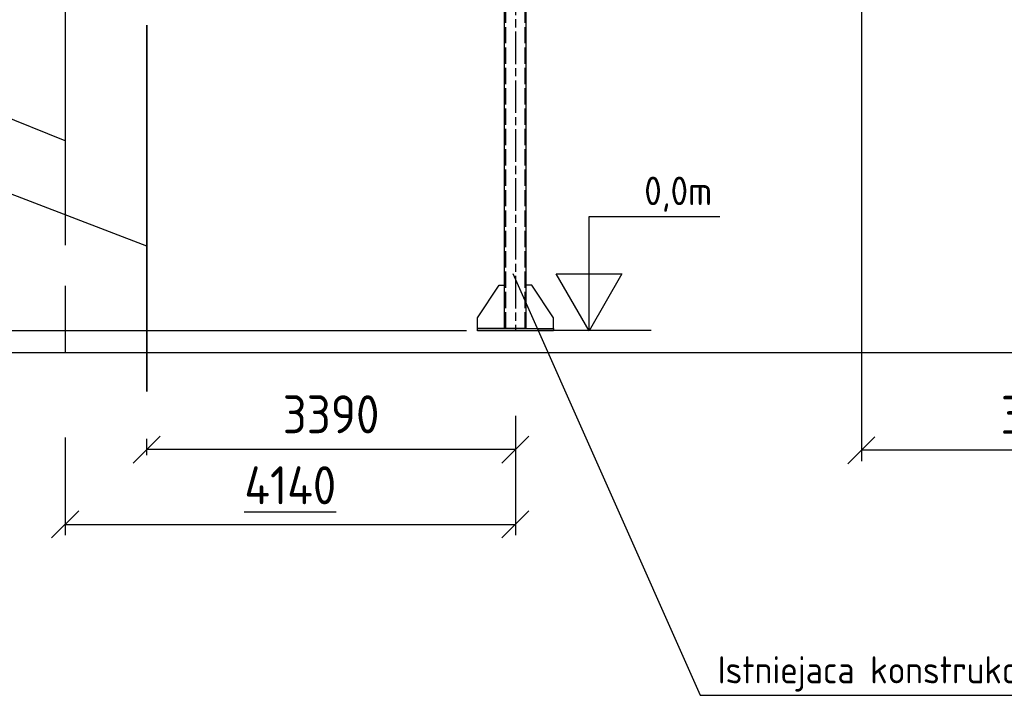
# Model space of a CAD drawing. Header units: millimetres. Extents: x -187295 to -99325, y -133089 to -73689.
# Tile 6 of 34: x -176204 to -167150, y -111199 to -104981. Entities that reach past the tile are written whole.
import ezdxf
from ezdxf.enums import TextEntityAlignment as Align

# ---------------------------------------------------------------- set-up
doc = ezdxf.new("R2010")
doc.units = ezdxf.units.MM
doc.header["$LTSCALE"] = 50
for name, pattern in [('AM_ISO02W050', [7.5, 6, -1.5]), ('AM_ISO02W050x2', [3.75, 3, -0.75]), ('AM_ISO08W050x2', [9, 6, -0.75, 1.5, -0.75])]:
    doc.linetypes.add(name, pattern=pattern)
for name, color, linetype, lineweight in [('AM_3', 6, 'AM_ISO02W050', 25), ('AM_4', 3, 'Continuous', 25), ('AM_5', 3, 'Continuous', 25), ('AM_6', 2, 'Continuous', 35), ('AM_7', 4, 'AM_ISO08W050x2', 25)]:
    doc.layers.add(name, color=color, linetype=linetype, lineweight=lineweight)
doc.styles.get("Standard").update_dxf_attribs({"font": 'ISOCP.SHX'})
doc.dimstyles.new('AM_ISO_ST$7', dxfattribs={"dimtxt": 7, "dimasz": 2.5, "dimexe": 1, "dimexo": 1, "dimgap": 1.5, "dimtad": 1, "dimdsep": 46, "dimtxsty": 'Standard', "dimblk": 'OBLIQUE', "dimcen": 0, "dimclrd": 256, "dimclre": 256, "dimclrt": 30, "dimadec": 1, "dimazin": 2, "dimtp": 0.1, "dimtm": 0.1, "dimtfac": 0.71, "dimtmove": 0, "dimatfit": 3, "dimldrblk": 'DOTSMALL', "dimfxl": 0, "dimlwd": -1, "dimlwe": -1, "dimarcsym": 0})
doc.dimstyles.new('AM_ISO_ST-1zu1$0', dxfattribs={"dimtxt": 3.5, "dimasz": 2.5, "dimexe": 1, "dimexo": 1, "dimgap": 1.5, "dimtad": 1, "dimdec": 1, "dimdsep": 46, "dimtxsty": 'Standard', "dimblk": 'OBLIQUE', "dimcen": 0, "dimclrd": 256, "dimclre": 256, "dimclrt": 2, "dimadec": 1, "dimazin": 2, "dimtp": 0.1, "dimtm": 0.1, "dimtfac": 0.71, "dimtdec": 1, "dimtmove": 0, "dimatfit": 3, "dimfxl": 0, "dimlwd": -1, "dimlwe": -1, "dimarcsym": 0})

# ---------------------------------------------------------------- blocks, each defined once
blk = doc.blocks.new('_Oblique')
at = {"color": 0, "linetype": 'ByBlock', "lineweight": -2}
blk.add_line((-0.5, -0.5), (0.5, 0.5), dxfattribs=at)
blk = doc.blocks.new('*D128')
at = {"layer": 'AM_5'}
for p, q in [((-168464, -100281.3), (-168464, -109043.6)), ((-164745.5, -108143.6), (-164745.5, -109043.6)), ((-164745.5, -108943.6), (-168464, -108943.6))]:
    blk.add_line(p, q, dxfattribs=at)
at = {"layer": 'Defpoints', "color": 0}
for p in [(-168464, -100181.3), (-164745.5, -108043.6), (-168464, -108943.6)]:
    blk.add_point(p, dxfattribs=at)
at = {"layer": 'AM_5', "xscale": 250, "yscale": 250, "zscale": 250, "rotation": 180}
blk.add_blockref('_Oblique', (-168464, -108943.6), dxfattribs=at)
at = {"layer": 'AM_5', "xscale": 250, "yscale": 250, "zscale": 250}
blk.add_blockref('_Oblique', (-164745.5, -108943.6), dxfattribs=at)
at = {"layer": 'AM_5', "color": 2, "insert": (-166604.7, -108618.6), "char_height": 350, "attachment_point": 5}
blk.add_mtext('3718.5', dxfattribs=at)
blk = doc.blocks.new('A$C4B3442D4')
at = {"layer": 'AM_3', "linetype": 'AM_ISO02W050x2'}
for p, q in [((222.6, 20), (222.6, 4830)), ((399.6, 20), (399.6, 4830))]:
    blk.add_line(p, q, dxfattribs=at)
at = {"layer": 'AM_4'}
for p, q in [((61.1, 4850), (561.1, 4850)), ((61.1, 4830), (61.1, 4850)), ((561.1, 4830), (61.1, 4830)), ((136.1, 4830), (136.1, 4826.7)), ((211.1, 4830), (136.1, 4830)), ((141.7, 4820.7), (192.1, 4816.7)), ((202.6, 4805.2), (202.6, 4654.8)), ((211.1, 4630), (211.1, 4830)), ((411.1, 4830), (211.1, 4830)), ((211.1, 20), (211.1, 4830)), ((411.1, 4630), (411.1, 4830)), ((411.1, 4830), (486.1, 4830)), ((411.1, 20), (411.1, 4830)), ((419.6, 4805.2), (419.6, 4654.8)), ((480.6, 4820.7), (430.2, 4816.7)), ((486.1, 4830), (486.1, 4826.7)), ((561.1, 4850), (561.1, 4830)), ((136.1, 4633.3), (136.1, 4630)), ((136.1, 4630), (211.1, 4630)), ((192.1, 4643.3), (141.7, 4639.3)), ((486.1, 4630), (411.1, 4630)), ((430.2, 4643.3), (480.6, 4639.3)), ((486.1, 4633.3), (486.1, 4630)), ((-38.9, 120), (161.1, 420)), ((161.1, 420), (211.1, 420)), ((461.1, 420), (411.1, 420)), ((661.1, 120), (461.1, 420)), ((-38.9, 20), (-38.9, 120)), ((661.1, 20), (661.1, 120)), ((-38.9, 20), (661.1, 20)), ((-38.9, 0), (-38.9, 20)), ((311.1, 20), (-38.9, 20)), ((411.1, 20), (211.1, 20)), ((311.1, 20), (661.1, 20)), ((661.1, 20), (661.1, 0)), ((661.1, 0), (-38.9, 0))]:
    blk.add_line(p, q, dxfattribs=at)
at = {"layer": 'AM_4', "extrusion": (0, 0, -1)}
for centre, radius, start, end in [((-142.1, 4826.7), 6, 274.57392, 0), ((-191.1, 4805.2), 11.5, 94.57392, 180), ((-142.1, 4633.3), 6, 0, 85.42608), ((-191.1, 4654.8), 11.5, 180, 265.42608)]:
    blk.add_arc(centre, radius, start, end, dxfattribs=at)
at = {"layer": 'AM_4'}
for centre, radius, start, end in [((431.1, 4805.2), 11.5, 94.57392, 180), ((480.1, 4826.7), 6, 274.57392, 0), ((431.1, 4654.8), 11.5, 180, 265.42608), ((480.1, 4633.3), 6, 0, 85.42608)]:
    blk.add_arc(centre, radius, start, end, dxfattribs=at)
at = {"layer": 'AM_7', "linetype": 'AM_ISO08W050x2'}
blk.add_line((311.1, 5004), (311.1, 0), dxfattribs=at)
blk = doc.blocks.new('kotentext')
at = {"layer": 'AM_6'}
blk.add_attdef('HOEHE', text='', height=3.5, dxfattribs=at).set_placement((0, 0), align=Align.RIGHT)
blk = doc.blocks.new('SC_PFEIL60')
at = {"layer": 'AM_4'}
for p, q in [((-1, 0.577), (0, 0)), ((-1, -0.577), (-1, 0.577)), ((0, 0), (-1, -0.577)), ((0, 0), (-1, 0))]:
    blk.add_line(p, q, dxfattribs=at)
blk = doc.blocks.new('*D156')
at = {"layer": 'AM_5'}
for p, q in [((-176829.9, -107843.6), (-176829.9, -107593.6)), ((-172095.5, -107843.6), (-176929.9, -107843.6)), ((-176829.9, -107843.6), (-176829.9, -108043.6)), ((-177484, -108043.6), (-176729.9, -108043.6)), ((-176829.9, -108043.6), (-176829.9, -109482.8))]:
    blk.add_line(p, q, dxfattribs=at)
at = {"layer": 'Defpoints', "color": 0}
for p in [(-171995.5, -107843.6), (-177584, -108043.6), (-176829.9, -108043.6)]:
    blk.add_point(p, dxfattribs=at)
at = {"layer": 'AM_5', "xscale": 250, "yscale": 250, "zscale": 250}
for p, rotation in [((-176829.9, -107843.6), 270), ((-176829.9, -108043.6), 90)]:
    blk.add_blockref('_Oblique', p, dxfattribs=dict(at, rotation=rotation))
at = {"layer": 'AM_5', "color": 2, "insert": (-177155, -109013.2), "char_height": 350, "attachment_point": 5, "rotation": 90}
blk.add_mtext('200', dxfattribs=at)
blk = doc.blocks.new('*D160')
at = {"layer": 'AM_5'}
for p, q in [((-171645.5, -108627.7), (-171645.5, -109726)), ((-175785.5, -108827.7), (-175785.5, -109726)), ((-175785.5, -109626), (-171645.5, -109626))]:
    blk.add_line(p, q, dxfattribs=at)
at = {"layer": 'Defpoints', "color": 0}
for p in [(-171645.5, -108527.7), (-175785.5, -108727.7), (-171645.5, -109626)]:
    blk.add_point(p, dxfattribs=at)
at = {"layer": 'AM_5', "xscale": 250, "yscale": 250, "zscale": 250, "rotation": 180}
blk.add_blockref('_Oblique', (-175785.5, -109626), dxfattribs=at)
at = {"layer": 'AM_5', "xscale": 250, "yscale": 250, "zscale": 250}
blk.add_blockref('_Oblique', (-171645.5, -109626), dxfattribs=at)
at = {"layer": 'AM_5', "color": 2, "insert": (-173715.5, -109266), "char_height": 350, "attachment_point": 5}
blk.add_mtext('\\L4140\\l', dxfattribs=at)
blk = doc.blocks.new('*D515')
at = {"layer": 'AM_5'}
for p, q in [((-175035.5, -108988.5), (-175035.5, -108837.9)), ((-171645.5, -108827.7), (-171645.5, -109037.9)), ((-171645.5, -108937.9), (-175035.5, -108937.9))]:
    blk.add_line(p, q, dxfattribs=at)
at = {"layer": 'Defpoints', "color": 0}
for p in [(-171645.5, -108727.7), (-175035.5, -108937.9), (-175035.5, -109088.5)]:
    blk.add_point(p, dxfattribs=at)
at = {"layer": 'AM_5', "xscale": 250, "yscale": 250, "zscale": 250, "rotation": 180}
blk.add_blockref('_Oblique', (-175035.5, -108937.9), dxfattribs=at)
at = {"layer": 'AM_5', "xscale": 250, "yscale": 250, "zscale": 250}
blk.add_blockref('_Oblique', (-171645.5, -108937.9), dxfattribs=at)
at = {"layer": 'AM_5', "color": 2, "insert": (-173340.5, -108612.9), "char_height": 350, "attachment_point": 5}
blk.add_mtext('3390', dxfattribs=at)

msp = doc.modelspace()

# ---------------------------------------------------------------- linework, layer by layer
msp.add_line((-177584.004, -108043.632), (-163909.955, -108043.632))
at = {"layer": 'AM_4'}
for p, q in [((-175785.467, -106096.404), (-179593.898, -104561.778)), ((-175035.467, -107066.333), (-179593.898, -105317.248)), ((-171670.518, -107316.154), (-169947.833, -111198.925)), ((-170397.028, -107841.38), (-171439.585, -107841.38)), ((-169947.833, -111198.925), (-164926.018, -111198.925))]:
    msp.add_line(p, q, dxfattribs=at)
at = {"layer": 'AM_6'}
msp.add_line((-175035.467, -105032.769), (-175035.467, -108404.358), dxfattribs=at)
at = {"layer": 'AM_7', "ltscale": 10}
msp.add_line((-175785.467, -95055.782), (-175785.467, -108043.632), dxfattribs=at)

# ---------------------------------------------------------------- block references
at = {"layer": 'AM_4'}
msp.add_blockref('A$C4B3442D4', (-171956.613, -107843.64), dxfattribs=at)
at = {"layer": 'AM_6', "xscale": 75, "yscale": 75, "zscale": 75}
msp.add_blockref('kotentext', (-169835.72, -106688.017), dxfattribs=at).add_auto_attribs({'HOEHE': '0,0m'})

# ---------------------------------------------------------------- texts
at = {"layer": 'AM_6', "insert": (-169785.006, -110839.085), "char_height": 250, "width": 9826.74804, "attachment_point": 1}
msp.add_mtext('Istniejaca konstrukcja wsporcza', dxfattribs=at)

# ---------------------------------------------------------------- dimensions: what is measured, and where the dimension line sits
at = {"layer": 'AM_5'}
for base, p1, p2, picture, middle in [((-168463.967, -108943.632), (-164745.467, -108043.632), (-168463.967, -100181.314), '*D128', (-166604.717, -108618.632)), ((-175035.467, -108937.852), (-171645.467, -108727.732), (-175035.467, -109088.458), '*D515', (-173340.467, -108612.852))]:
    dim = msp.add_linear_dim(base=base, p1=p1, p2=p2, dimstyle='AM_ISO_ST-1zu1$0', override={"dimscale": 100}, dxfattribs=at)
    dim.commit()
    dim.dimension.update_dxf_attribs({"geometry": picture, "text_midpoint": middle})
dim = msp.add_linear_dim(base=(-176829.941, -108043.632), p1=(-171995.467, -107843.641), p2=(-177584.004, -108043.632), angle=90, dimstyle='AM_ISO_ST-1zu1$0', override={"dimscale": 100}, dxfattribs=at)
dim.commit()
dim.dimension.update_dxf_attribs({"geometry": '*D156', "text_midpoint": (-177154.975, -109013.214)})
dim = msp.add_linear_dim(base=(-171645.467, -109625.988), p1=(-175785.467, -108727.732), p2=(-171645.467, -108527.741), text='\\L<>\\l', dimstyle='AM_ISO_ST-1zu1$0', override={"dimscale": 100}, dxfattribs=at)
dim.commit()
dim.dimension.update_dxf_attribs({"geometry": '*D160', "text_midpoint": (-173715.467, -109265.988)})

# ---------------------------------------------------------------- leaders
msp.add_leader([(-170968.427, -107843.632), (-170968.427, -106793.632), (-169766.087, -106793.632)], dimstyle='AM_ISO_ST$7', override={"dimscale": 150, "dimasz": 3.5, "dimldrblk": 'SC_PFEIL60'}, dxfattribs=at)

doc.saveas('drawing.dxf')
